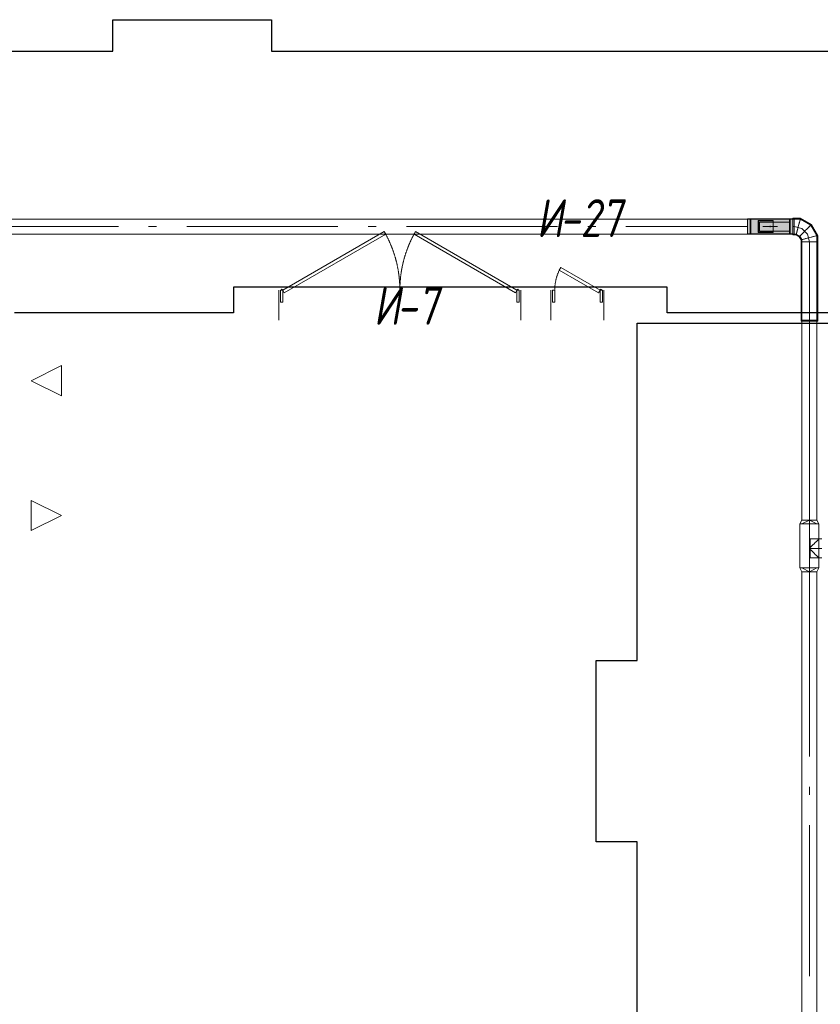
# Model space of a CAD drawing. Header units: millimetres. Extents: x -559767 to 178656, y -69521 to 138453.
# Tile 7 of 256: x -530267 to -524968, y 106646 to 113159. Entities that reach past the tile are written whole.
import ezdxf

# ---------------------------------------------------------------- set-up
doc = ezdxf.new("R2010")
doc.units = ezdxf.units.MM
doc.linetypes.add('-D1-02х01', pattern=[3, 2, -1])
doc.layers.get('Defpoints').update_dxf_attribs({"color": 31})
doc.layers.add('A-DOOR', color=7, linetype='Continuous', lineweight=5)
doc.layers.add('A-DOOR-IDEN', color=7, linetype='Continuous', lineweight=9)
doc.layers.add('PDF7_Geometry', color=7, linetype='Continuous', true_color=0xaaaaaa)
doc.layers.add('PDF7_Solid Fills', color=7, linetype='Continuous', true_color=0xececec)
doc.styles.add('fl_iso paper', font='isocpeur.ttf', dxfattribs={"width": 0.8, "oblique": 10})

# ---------------------------------------------------------------- blocks, each defined once
blk = doc.blocks.new('A_MEQ_DoorWall - ОВ-7415269-50_AS_M_L13')
at = {"layer": 'A-DOOR'}
for p, q in [((21.2, 487.5), (-650, 100)), ((-640, 82.7), (31.2, 470.2)), ((31.2, 470.2), (21.2, 487.5)), ((218.8, 470.2), (228.8, 487.5)), ((890, 82.7), (218.8, 470.2)), ((228.8, 487.5), (900, 100)), ((-675, 100), (-675, -100)), ((-650, 100), (-665, 100)), ((-665, 100), (-665, 20)), ((-650, 20), (-650, 100)), ((-650, 100), (-640, 82.7)), ((900, 100), (890, 82.7)), ((915, 100), (900, 100)), ((900, 100), (900, 20)), ((915, 20), (915, 100)), ((925, 100), (925, -100)), ((-665, 20), (-650, 20)), ((900, 20), (915, 20))]:
    blk.add_line(p, q, dxfattribs=at)
at = {"layer": 'A-DOOR', "linetype": '-D1-02х01'}
for centre, start, end in [((-650, 100), 360, 30), ((900, 100), 150, 180)]:
    blk.add_arc(centre, 775, start, end, dxfattribs=at)
at = {"layer": 'A-DOOR'}
for centre in [(-655, 100), (905, 100)]:
    blk.add_arc(centre, 5, 0, 180, dxfattribs=at)
blk = doc.blocks.new('A_MEQ_DoorWall - ОВ-7357865-50_AS_M_L13')
at = {"layer": 'A-DOOR'}
for p, q in [((-50, -100), (-50, 100)), ((300, -100), (300, 100)), ((-40, -20), (-25, -20)), ((-40, -100), (-40, -20)), ((-25, -20), (-25, -100)), ((275, -20), (290, -20)), ((275, -100), (275, -20)), ((290, -20), (290, -100)), ((-25, -100), (-40, -100)), ((-25, -100), (-15, -82.7)), ((234.8, -250), (-25, -100)), ((-15, -82.7), (244.8, -232.7)), ((290, -100), (275, -100)), ((244.8, -232.7), (234.8, -250))]:
    blk.add_line(p, q, dxfattribs=at)
blk.add_arc((-30, -100), 5, 180, 0, dxfattribs=at)
at = {"layer": 'A-DOOR', "linetype": '-D1-02х01'}
blk.add_arc((-25, -100), 300, 330, 0, dxfattribs=at)
blk = doc.blocks.new('ghftytytd')
at = {"layer": 'PDF7_Geometry', "color": 5, "lineweight": 18, "true_color": 0x0000ff}
for points in [[(18660, 17552.8), (18676.2, 17552.8), (18691.2, 17552.8), (18704.2, 17552.8), (18714.1, 17552.8), (18720.3, 17552.8), (18722.5, 17552.8), (18720.3, 17552.8), (18714.1, 17552.8), (18704.2, 17552.8), (18691.2, 17552.8), (18676.2, 17552.8), (18660, 17552.8), (18660, 17577.8), (18679.1, 17577.8), (18695.3, 17577.8), (18706.2, 17577.8), (18710, 17577.8), (18706.2, 17577.8), (18695.3, 17577.8), (18679.1, 17577.8), (18660, 17577.8), (18660, 18894), (18647, 18894), (18635, 18894), (18624.6, 18894), (18616.7, 18894), (18611.7, 18894), (18610, 18894), (18610, 18900), (18610, 19420), (18610, 19433.4), (18596.6, 19456.6), (18573.4, 19470), (18560, 19470), (18560, 19471.7), (18560, 19476.6), (18560, 19484.6), (18560, 19495), (18560, 19507), (18560, 19520), (18560, 19507), (18560, 19495), (18560, 19484.6), (18560, 19476.6), (18560, 19471.7), (18560, 19470), (18560, 19471.7), (18560, 19476.6), (18560, 19484.6), (18560, 19495), (18560, 19507), (18560, 19520), (18560, 19532.9), (18560, 19544.9), (18560, 19555.3), (18560, 19563.3), (18560, 19568.3), (18560, 19570), (18560, 19568.3), (18560, 19563.3), (18560, 19555.3), (18560, 19544.9), (18560, 19532.9), (18560, 19520), (18560, 19507), (18560, 19495), (18560, 19484.6), (18560, 19476.6), (18560, 19471.7), (18560, 19470), (18550.4, 19470), (18550.4, 19570), (18250.4, 19570), (18250.4, 19568.3), (18250.4, 19563.3), (18250.4, 19555.3), (18250.4, 19544.9), (18250.4, 19532.9), (18250.4, 19520), (18250.4, 19532.9), (18250.4, 19544.9), (18250.4, 19555.3), (18250.4, 19563.3), (18250.4, 19568.3), (18250.4, 19570), (11830.3, 19570)], [(11830.3, 19470), (18250.4, 19470), (18250.4, 19471.7), (18250.4, 19476.6), (18250.4, 19484.6), (18250.4, 19495), (18250.4, 19507), (18250.4, 19520), (18250.4, 19507), (18250.4, 19495), (18250.4, 19484.6), (18250.4, 19476.6), (18250.4, 19471.7), (18250.4, 19470), (18250.4, 19570), (18550.4, 19570), (18550.4, 19470), (18250.4, 19470), (18550.4, 19470), (18550.4, 19570), (18250.4, 19570), (18250.4, 19470), (18550.4, 19470), (18250.4, 19470)], [(18550.4, 19570), (18550.4, 19568.3), (18550.4, 19563.3), (18550.4, 19555.3), (18550.4, 19544.9), (18550.4, 19532.9), (18550.4, 19520), (18550.4, 19507), (18550.4, 19495), (18550.4, 19484.6), (18550.4, 19476.6), (18550.4, 19471.7), (18550.4, 19470), (18550.4, 19471.7), (18550.4, 19476.6), (18550.4, 19484.6), (18550.4, 19495), (18550.4, 19507), (18550.4, 19520), (18550.4, 19532.9), (18550.4, 19544.9), (18550.4, 19555.3), (18550.4, 19563.3), (18550.4, 19568.3), (18550.4, 19570), (18560, 19570), (18560, 19568.3), (18560, 19563.3), (18560, 19555.3), (18560, 19544.9), (18560, 19532.9), (18560, 19520), (18560, 19532.9), (18560, 19544.9), (18560, 19555.3), (18560, 19563.3), (18560, 19568.3), (18560, 19570), (18600.2, 19570), (18669.8, 19529.8), (18710, 19460.2), (18710, 19420), (18708.3, 19420), (18703.3, 19420), (18695.3, 19420), (18685, 19420), (18672.9, 19420), (18660, 19420), (18672.9, 19420), (18685, 19420), (18695.3, 19420), (18703.3, 19420), (18708.3, 19420), (18710, 19420), (18710, 18900), (18710, 18894), (18710, 17577.8), (18722.5, 17552.8), (18722.5, 17261.8), (18710, 17236.9), (18706.2, 17236.9), (18695.3, 17236.9), (18679.1, 17236.9), (18660, 17236.9), (18679.1, 17236.9), (18695.3, 17236.9), (18706.2, 17236.9), (18710, 17236.9), (18710, 9980)], [(18550.4, 19570.9), (18250.4, 19570.9)], [(18250.4, 19570), (18250.4, 19470), (18250.4, 19570), (18550.4, 19570), (18250.4, 19570), (18550.4, 19570), (18550.4, 19470), (18250.4, 19470), (18550.4, 19470)], [(18550.4, 19569), (18250.4, 19569)], [(18532.4, 19570), (18532.4, 19563.7), (18532.4, 19546.5), (18532.4, 19522.7), (18532.4, 19520), (18532.4, 19544.2), (18532.4, 19562.3), (18532.4, 19569.9), (18532.4, 19570), (18528.4, 19570), (18528.4, 19569.9), (18528.4, 19562.3), (18528.4, 19544.2), (18528.4, 19520), (18528.4, 19522.7), (18528.4, 19546.5), (18528.4, 19563.7), (18528.4, 19570)], [(18550.4, 19575), (18550.4, 19573.1), (18550.4, 19567.6), (18550.4, 19558.8), (18550.4, 19547.4), (18550.4, 19534.2), (18550.4, 19520), (18550.4, 19534.2), (18550.4, 19547.4), (18550.4, 19558.8), (18550.4, 19567.6), (18550.4, 19573.1), (18550.4, 19575), (18560, 19575), (18601.5, 19575), (18673.4, 19533.4), (18715, 19461.5), (18715, 19420), (18715, 18900), (18713.1, 18900), (18707.6, 18900), (18698.9, 18900), (18687.5, 18900), (18674.2, 18900), (18660, 18900), (18660, 18894), (18674.2, 18894), (18687.5, 18894), (18698.9, 18894), (18707.6, 18894), (18713.1, 18894), (18715, 18894), (18713.1, 18894), (18707.6, 18894), (18698.9, 18894), (18687.5, 18894), (18674.2, 18894), (18660, 18894)], [(18560, 19520), (18560, 19541), (18560, 19558.8), (18560, 19570.8), (18560, 19575)], [(18560, 19575), (18560, 19570.8), (18560, 19558.8), (18560, 19541), (18560, 19520)], [(18601.5, 19575), (18601, 19573.1), (18599.5, 19567.6), (18597.2, 19558.8), (18594.1, 19547.4), (18590.6, 19534.2), (18586.8, 19520)], [(18586.8, 19520), (18590.6, 19534.2), (18594.1, 19547.4), (18597.2, 19558.8), (18599.5, 19567.6), (18601, 19573.1), (18601.5, 19575)], [(18330.4, 19489.9), (18530.4, 19489.9)], [(18530.4, 19489.9), (18330.4, 19489.9)], [(18351.9, 19520.5), (18351.9, 19519.5)], [(18402.4, 19518), (18398.4, 19518)], [(18398.4, 19518), (18402.4, 19518)], [(18402.4, 19518), (18398.4, 19518)], [(18398.4, 19518), (18402.4, 19518)], [(18402.4, 19522), (18402.4, 19521), (18402.4, 19520)], [(18402.4, 19520), (18402.4, 19521), (18402.4, 19522)], [(18402.4, 19520), (18402.4, 19521), (18402.4, 19522)], [(18402.4, 19522), (18402.4, 19521), (18402.4, 19520)], [(18402.4, 19520), (18402.4, 19519), (18402.4, 19518)], [(18402.4, 19518), (18402.4, 19519), (18402.4, 19520)], [(18402.4, 19518), (18402.4, 19519), (18402.4, 19520)], [(18402.4, 19520), (18402.4, 19519), (18402.4, 19518)], [(18448.9, 19519.5), (18448.9, 19520.5)], [(18528.4, 19470), (18528.4, 19476.2), (18528.4, 19493.4), (18528.4, 19517.2), (18528.4, 19520), (18528.4, 19495.8), (18528.4, 19477.6), (18528.4, 19470), (18528.4, 19470), (18532.4, 19470), (18532.4, 19470), (18532.4, 19477.6), (18532.4, 19495.8), (18532.4, 19520), (18532.4, 19517.2), (18532.4, 19493.4), (18532.4, 19476.2), (18532.4, 19470)], [(18560, 19520), (18550.4, 19520)], [(18560, 19520), (18550.4, 19520)], [(18550.4, 19465), (18550.4, 19466.8), (18550.4, 19472.3), (18550.4, 19481.1), (18550.4, 19492.4), (18550.4, 19505.7), (18550.4, 19520), (18550.4, 19505.7), (18550.4, 19492.4), (18550.4, 19481.1), (18550.4, 19472.3), (18550.4, 19466.8), (18550.4, 19465), (18560, 19465), (18572, 19465), (18592.9, 19452.9), (18605, 19432), (18605, 19420), (18605, 18900), (18606.8, 18900), (18612.3, 18900), (18621.1, 18900), (18632.5, 18900), (18645.8, 18900), (18660, 18900), (18645.8, 18900), (18632.5, 18900), (18621.1, 18900), (18612.3, 18900), (18606.8, 18900), (18605, 18900), (18605, 18894), (18606.8, 18894), (18612.3, 18894), (18621.1, 18894), (18632.5, 18894), (18645.8, 18894), (18660, 18894), (18645.8, 18894), (18632.5, 18894), (18621.1, 18894), (18612.3, 18894), (18606.8, 18894), (18605, 18894)], [(18610, 19506.6), (18560, 19520)], [(18560, 19520), (18560, 19498.9), (18560, 19481.1), (18560, 19469.2), (18560, 19465)], [(18560, 19465), (18560, 19469.2), (18560, 19481.1), (18560, 19498.9), (18560, 19520)], [(18560, 19465), (18560, 19466.8), (18560, 19472.3), (18560, 19481.1), (18560, 19492.4), (18560, 19505.7), (18560, 19520)], [(18560, 19520), (18560, 19505.7), (18560, 19492.4), (18560, 19481.1), (18560, 19472.3), (18560, 19466.8), (18560, 19465)], [(18586.8, 19520), (18583, 19505.7), (18579.4, 19492.4), (18576.4, 19481.1), (18574, 19472.3), (18572.6, 19466.8), (18572, 19465)], [(18572, 19465), (18572.6, 19466.8), (18574, 19472.3), (18576.4, 19481.1), (18579.4, 19492.4), (18583, 19505.7), (18586.8, 19520)], [(18633.2, 19493.2), (18622.8, 19482.7), (18613.1, 19473), (18604.7, 19464.7), (18598.3, 19458.3), (18594.3, 19454.3), (18592.9, 19452.9)], [(18592.9, 19452.9), (18594.3, 19454.3), (18598.3, 19458.3), (18604.7, 19464.7), (18613.1, 19473), (18622.8, 19482.7), (18633.2, 19493.2)], [(18646.6, 19470), (18610, 19506.6)], [(18673.4, 19533.4), (18672.1, 19532.1), (18668.1, 19528), (18661.7, 19521.6), (18653.3, 19513.3), (18643.6, 19503.6), (18633.2, 19493.2)], [(18633.2, 19493.2), (18643.6, 19503.6), (18653.3, 19513.3), (18661.7, 19521.6), (18668.1, 19528), (18672.1, 19532.1), (18673.4, 19533.4)], [(18250.4, 19471), (18550.4, 19471)], [(18250.4, 19469), (18550.4, 19469)], [(18660, 19446.8), (18645.8, 19443), (18632.5, 19439.4), (18621.1, 19436.3), (18612.3, 19434), (18606.8, 19432.5), (18605, 19432)], [(18605, 19432), (18606.8, 19432.5), (18612.3, 19434), (18621.1, 19436.3), (18632.5, 19439.4), (18645.8, 19443), (18660, 19446.8)], [(18660, 19420), (18645.8, 19420), (18632.5, 19420), (18621.1, 19420), (18612.3, 19420), (18606.8, 19420), (18605, 19420)], [(18605, 19420), (18606.8, 19420), (18612.3, 19420), (18621.1, 19420), (18632.5, 19420), (18645.8, 19420), (18660, 19420)], [(18660, 19420), (18645.8, 19420), (18632.5, 19420), (18621.1, 19420), (18612.3, 19420), (18606.8, 19420), (18605, 19420)], [(18605, 19420), (18606.8, 19420), (18612.3, 19420), (18621.1, 19420), (18632.5, 19420), (18645.8, 19420), (18660, 19420)], [(18660, 19420), (18647, 19420), (18635, 19420), (18624.6, 19420), (18616.7, 19420), (18611.7, 19420), (18610, 19420)], [(18610, 19420), (18611.7, 19420), (18616.7, 19420), (18624.6, 19420), (18635, 19420), (18647, 19420), (18660, 19420)], [(18660, 19420), (18646.6, 19470)], [(18715, 19461.5), (18713.1, 19461), (18707.6, 19459.5), (18698.9, 19457.2), (18687.5, 19454.1), (18674.2, 19450.6), (18660, 19446.8)], [(18660, 19446.8), (18674.2, 19450.6), (18687.5, 19454.1), (18698.9, 19457.2), (18707.6, 19459.5), (18713.1, 19461), (18715, 19461.5)], [(18660, 19420), (18660, 18900)], [(18660, 19420), (18660, 18900)], [(18715, 19420), (18713.1, 19420), (18707.6, 19420), (18698.9, 19420), (18687.5, 19420), (18674.2, 19420), (18660, 19420)], [(18660, 19420), (18674.2, 19420), (18687.5, 19420), (18698.9, 19420), (18707.6, 19420), (18713.1, 19420), (18715, 19420)], [(18715, 19420), (18713.1, 19420), (18707.6, 19420), (18698.9, 19420), (18687.5, 19420), (18674.2, 19420), (18660, 19420)], [(18660, 19420), (18674.2, 19420), (18687.5, 19420), (18698.9, 19420), (18707.6, 19420), (18713.1, 19420), (18715, 19420)], [(18660, 17577.8), (18640.9, 17577.8), (18624.6, 17577.8), (18613.8, 17577.8), (18610, 17577.8), (18613.8, 17577.8), (18624.6, 17577.8), (18640.9, 17577.8), (18660, 17577.8), (18610, 17552.8), (18710, 17552.8), (18660, 17577.8), (18660, 18894), (18647, 18894), (18635, 18894), (18624.6, 18894), (18616.7, 18894), (18611.7, 18894), (18610, 18894), (18610, 17577.8), (18611.7, 17577.8), (18616.7, 17577.8), (18624.6, 17577.8), (18635, 17577.8), (18647, 17577.8), (18660, 17577.8), (18672.9, 17577.8), (18685, 17577.8), (18695.3, 17577.8), (18703.3, 17577.8), (18708.3, 17577.8), (18710, 17577.8), (18708.3, 17577.8), (18703.3, 17577.8), (18695.3, 17577.8), (18685, 17577.8), (18672.9, 17577.8), (18660, 17577.8), (18647, 17577.8), (18635, 17577.8), (18624.6, 17577.8), (18616.7, 17577.8), (18611.7, 17577.8), (18610, 17577.8), (18597.5, 17552.8), (18602.2, 17552.8), (18615.8, 17552.8), (18636.1, 17552.8), (18660, 17552.8), (18683.9, 17552.8), (18704.2, 17552.8), (18717.7, 17552.8), (18722.5, 17552.8), (18717.7, 17552.8), (18704.2, 17552.8), (18683.9, 17552.8), (18660, 17552.8), (18636.1, 17552.8), (18615.8, 17552.8), (18602.2, 17552.8), (18597.5, 17552.8), (18599.6, 17552.8), (18605.9, 17552.8), (18615.8, 17552.8), (18628.7, 17552.8), (18643.8, 17552.8), (18660, 17552.8), (18660, 17261.8), (18636.1, 17261.8), (18615.8, 17261.8), (18602.2, 17261.8), (18597.5, 17261.8), (18602.2, 17261.8), (18615.8, 17261.8), (18636.1, 17261.8), (18660, 17261.8)], [(18660, 18900), (18645.8, 18900), (18632.5, 18900), (18621.1, 18900), (18612.3, 18900), (18606.8, 18900), (18605, 18900), (18606.8, 18900), (18612.3, 18900), (18621.1, 18900), (18632.5, 18900), (18645.8, 18900), (18660, 18900), (18674.2, 18900), (18687.5, 18900), (18698.9, 18900), (18707.6, 18900), (18713.1, 18900), (18715, 18900), (18713.1, 18900), (18707.6, 18900), (18698.9, 18900), (18687.5, 18900), (18674.2, 18900), (18660, 18900), (18674.2, 18900), (18687.5, 18900), (18698.9, 18900), (18707.6, 18900), (18713.1, 18900), (18715, 18900), (18715, 18894)], [(18610, 18900), (18611.7, 18900), (18616.7, 18900), (18624.6, 18900), (18635, 18900), (18647, 18900), (18660, 18900)], [(18660, 18900), (18647, 18900), (18635, 18900), (18624.6, 18900), (18616.7, 18900), (18611.7, 18900), (18610, 18900)], [(18742.5, 17453.6), (18722.5, 17453.6), (18666.1, 17453.6), (18666.1, 17451.4), (18666.1, 17445.2), (18666.1, 17435.3), (18666.1, 17422.3), (18666.1, 17407.3), (18666.1, 17391.1), (18666.1, 17407.3), (18666.1, 17422.3), (18666.1, 17435.3), (18666.1, 17445.2), (18666.1, 17451.4), (18666.1, 17453.6), (18666.1, 17451.7), (18666.1, 17446.2), (18666.1, 17437.3), (18666.1, 17425.8), (18666.1, 17412.1), (18666.1, 17397.2), (18666.1, 17385), (18666.1, 17370), (18666.1, 17356.4), (18666.1, 17344.8), (18666.1, 17336), (18666.1, 17330.4), (18666.1, 17328.5), (18666.1, 17330.4), (18666.1, 17336), (18666.1, 17344.8), (18666.1, 17356.4), (18666.1, 17370), (18666.1, 17385), (18674.7, 17376.3), (18683.2, 17367.9), (18691.4, 17359.7), (18699.2, 17351.8), (18706.4, 17344.6), (18712.8, 17338.2), (18717.9, 17333.1), (18721.3, 17329.7), (18722.5, 17328.5), (18721.3, 17329.7), (18717.9, 17333.1), (18712.8, 17338.2), (18706.4, 17344.6), (18699.2, 17351.8), (18691.4, 17359.7), (18683.2, 17367.9), (18674.7, 17376.3), (18666.1, 17385), (18666.1, 17397.2), (18666.1, 17412.1), (18666.1, 17425.8), (18666.1, 17437.3), (18666.1, 17446.2), (18666.1, 17451.7), (18666.1, 17453.6), (18722.5, 17453.6), (18722.5, 17328.5), (18666.1, 17328.5), (18666.1, 17330.7), (18666.1, 17336.9), (18666.1, 17346.9), (18666.1, 17359.8), (18666.1, 17374.9), (18666.1, 17391.1), (18666.1, 17374.9), (18666.1, 17359.8), (18666.1, 17346.9), (18666.1, 17336.9), (18666.1, 17330.7), (18666.1, 17328.5), (18722.5, 17328.5), (18742.5, 17328.5)], [(18742.5, 17391.1), (18722.5, 17391.1), (18666.1, 17391.1)], [(18597.5, 17261.8), (18610, 17236.9)], [(18660, 17261.8), (18643.8, 17261.8), (18628.7, 17261.8), (18615.8, 17261.8), (18605.9, 17261.8), (18599.6, 17261.8), (18597.5, 17261.8)], [(18660, 17261.8), (18660, 17236.9)], [(18660, 17236.9), (18640.9, 17236.9), (18624.6, 17236.9), (18613.8, 17236.9), (18610, 17236.9)], [(18610, 17236.9), (18613.8, 17236.9), (18624.6, 17236.9), (18640.9, 17236.9), (18660, 17236.9)], [(18610, 17236.9), (18610, 9980)], [(18610, 17236.9), (18611.7, 17236.9), (18616.7, 17236.9), (18624.6, 17236.9), (18635, 17236.9), (18647, 17236.9), (18660, 17236.9)], [(18660, 17236.9), (18647, 17236.9), (18635, 17236.9), (18624.6, 17236.9), (18616.7, 17236.9), (18611.7, 17236.9), (18610, 17236.9)], [(18660, 17236.9), (18660, 16014.2)], [(18660, 17236.9), (18672.9, 17236.9), (18685, 17236.9), (18695.3, 17236.9), (18703.3, 17236.9), (18708.3, 17236.9), (18710, 17236.9)], [(18710, 17236.9), (18708.3, 17236.9), (18703.3, 17236.9), (18695.3, 17236.9), (18685, 17236.9), (18672.9, 17236.9), (18660, 17236.9)], [(18660, 17236.9), (18660, 16014.2)]]:
    blk.add_lwpolyline(points, dxfattribs=at)
at = {"layer": 'PDF7_Geometry', "color": 5, "lineweight": 18}
for points in [[(18250.4, 19520), (18250.4, 19533.2), (18250.4, 19545.5), (18250.4, 19556), (18250.4, 19564.1), (18250.4, 19569.2), (18250.4, 19570.9), (18250.4, 19569.2), (18250.4, 19564.1), (18250.4, 19556), (18250.4, 19545.5), (18250.4, 19533.2)], [(18250.4, 19520), (18250.4, 19532.9), (18250.4, 19544.9), (18250.4, 19555.3), (18250.4, 19563.3), (18250.4, 19568.3), (18250.4, 19570), (18250.4, 19568.3), (18250.4, 19563.3), (18250.4, 19555.3), (18250.4, 19544.9), (18250.4, 19532.9)], [(18250.4, 19520), (18250.4, 19541.7), (18250.4, 19559.1), (18250.4, 19568.7), (18250.4, 19570), (18250.4, 19568.7), (18250.4, 19559.1), (18250.4, 19541.7)], [(18250.4, 19520), (18250.4, 19541.2), (18250.4, 19558.3), (18250.4, 19567.7), (18250.4, 19568.9), (18250.4, 19567.7), (18250.4, 19558.3), (18250.4, 19541.2)], [(18268.4, 19520), (18268.4, 19544.2), (18268.4, 19562.3), (18268.4, 19569.9), (18268.4, 19570), (18268.4, 19563.7), (18268.4, 19546.5), (18268.4, 19522.7)], [(18268.4, 19520), (18268.4, 19541.7), (18268.4, 19559.1), (18268.4, 19568.7), (18268.4, 19570), (18268.4, 19568.7), (18268.4, 19559.1), (18268.4, 19541.7)], [(18272.4, 19520), (18272.4, 19544.2), (18272.4, 19562.3), (18272.4, 19569.9), (18272.4, 19570), (18272.4, 19563.7), (18272.4, 19546.5), (18272.4, 19522.7)], [(18272.4, 19520), (18272.4, 19541.7), (18272.4, 19559.1), (18272.4, 19568.7), (18272.4, 19570), (18272.4, 19568.7), (18272.4, 19559.1), (18272.4, 19541.7)], [(18320.4, 19560), (18320.4, 19480), (18320.4, 19487.9), (18320.4, 19497.6), (18320.4, 19508.5), (18320.4, 19520), (18320.4, 19531.4), (18320.4, 19542.3), (18320.4, 19552)], [(18330.4, 19489.9), (18330.4, 19550)], [(18250.4, 19520), (18250.4, 19507), (18250.4, 19495), (18250.4, 19484.6), (18250.4, 19476.6), (18250.4, 19471.7), (18250.4, 19470), (18250.4, 19471.7), (18250.4, 19476.6), (18250.4, 19484.6), (18250.4, 19495), (18250.4, 19507)], [(18250.4, 19520), (18250.4, 19506.8), (18250.4, 19494.5), (18250.4, 19483.9), (18250.4, 19475.8), (18250.4, 19470.7), (18250.4, 19469), (18250.4, 19470.7), (18250.4, 19475.8), (18250.4, 19483.9), (18250.4, 19494.5), (18250.4, 19506.8)], [(18250.4, 19520), (18250.4, 19498.7), (18250.4, 19481.7), (18250.4, 19472.2), (18250.4, 19471), (18250.4, 19472.2), (18250.4, 19481.7), (18250.4, 19498.7)], [(18250.4, 19520), (18250.4, 19498.3), (18250.4, 19480.9), (18250.4, 19471.2), (18250.4, 19470), (18250.4, 19471.2), (18250.4, 19480.9), (18250.4, 19498.3)], [(18268.4, 19520), (18268.4, 19495.8), (18268.4, 19477.6), (18268.4, 19470), (18268.4, 19470), (18268.4, 19476.2), (18268.4, 19493.4), (18268.4, 19517.2)], [(18268.4, 19520), (18268.4, 19498.3), (18268.4, 19480.9), (18268.4, 19471.2), (18268.4, 19470), (18268.4, 19471.2), (18268.4, 19480.9), (18268.4, 19498.3)], [(18272.4, 19520), (18272.4, 19495.8), (18272.4, 19477.6), (18272.4, 19470), (18272.4, 19470), (18272.4, 19476.2), (18272.4, 19493.4), (18272.4, 19517.2)], [(18272.4, 19520), (18272.4, 19498.3), (18272.4, 19480.9), (18272.4, 19471.2), (18272.4, 19470), (18272.4, 19471.2), (18272.4, 19480.9), (18272.4, 19498.3)]]:
    blk.add_lwpolyline(points, close=True, dxfattribs=at)
for points in [[(18272.4, 19570), (18268.4, 19570)], [(18268.4, 19470), (18272.4, 19470)]]:
    blk.add_lwpolyline(points, dxfattribs=at)
at = {"layer": 'PDF7_Geometry', "color": 5, "lineweight": 18, "true_color": 0x0000ff}
for points in [[(18320.4, 19560), (18420.4, 19560)], [(18420.4, 19482), (18322.4, 19482), (18322.4, 19491), (18322.4, 19501.9), (18322.4, 19513.8), (18322.4, 19526.1), (18322.4, 19538), (18322.4, 19548.9), (18322.4, 19558), (18420.4, 19558), (18322.4, 19558), (18322.4, 19482)], [(18330.4, 19550), (18530.4, 19550)], [(18420.4, 19480), (18420.4, 19560), (18420.4, 19559), (18420.4, 19558), (18420.4, 19482), (18420.4, 19480.9)], [(18528.4, 19520), (18528.4, 19541.7), (18528.4, 19559.1), (18528.4, 19568.7), (18528.4, 19570), (18528.4, 19568.7), (18528.4, 19559.1), (18528.4, 19541.7)], [(18530.4, 19489.9), (18530.4, 19550)], [(18532.4, 19520), (18532.4, 19541.7), (18532.4, 19559.1), (18532.4, 19568.7), (18532.4, 19570), (18532.4, 19568.7), (18532.4, 19559.1), (18532.4, 19541.7)], [(18550.4, 19520), (18550.4, 19533.2), (18550.4, 19545.5), (18550.4, 19556), (18550.4, 19564.1), (18550.4, 19569.2), (18550.4, 19570.9), (18550.4, 19569.2), (18550.4, 19564.1), (18550.4, 19556), (18550.4, 19545.5), (18550.4, 19533.2)], [(18550.4, 19520), (18550.4, 19532.9), (18550.4, 19544.9), (18550.4, 19555.3), (18550.4, 19563.3), (18550.4, 19568.3), (18550.4, 19570), (18550.4, 19568.3), (18550.4, 19563.3), (18550.4, 19555.3), (18550.4, 19544.9), (18550.4, 19532.9)], [(18550.4, 19520), (18550.4, 19541.7), (18550.4, 19559.1), (18550.4, 19568.7), (18550.4, 19569.9), (18550.4, 19568.7), (18550.4, 19559.1), (18550.4, 19541.7)], [(18550.4, 19520), (18550.4, 19541.2), (18550.4, 19558.3), (18550.4, 19567.7), (18550.4, 19569), (18550.4, 19567.7), (18550.4, 19558.3), (18550.4, 19541.2)], [(18560, 19520), (18560, 19534.2), (18560, 19547.4), (18560, 19558.8), (18560, 19567.6), (18560, 19573.1), (18560, 19575), (18560, 19573.1), (18560, 19567.6), (18560, 19558.8), (18560, 19547.4), (18560, 19534.2)], [(18586.8, 19520), (18590.2, 19532.9), (18593.5, 19544.9), (18596.3, 19555.3), (18598.4, 19563.3), (18599.7, 19568.3), (18600.2, 19570), (18599.7, 19568.3), (18598.4, 19563.3), (18596.3, 19555.3), (18593.5, 19544.9), (18590.2, 19532.9)], [(13087.4, 19520), (14087.5, 19520)], [(14287.5, 19520), (14340.4, 19520)], [(14540.4, 19520), (15540.4, 19520)], [(15740.4, 19520), (15793.3, 19520)], [(15993.3, 19520), (16993.3, 19520)], [(17193.3, 19520), (17246.2, 19520)], [(17446.2, 19520), (18250.4, 19520)], [(18320.4, 19480), (18420.4, 19480)], [(18400.4, 19520.5), (18387.9, 19520.5), (18376.2, 19520.5), (18366.1, 19520.5), (18358.4, 19520.5), (18353.6, 19520.5), (18351.9, 19520.5), (18353.6, 19520.5), (18358.4, 19520.5), (18366.1, 19520.5), (18376.2, 19520.5), (18387.9, 19520.5)], [(18400.4, 19519.5), (18387.9, 19519.5), (18376.2, 19519.5), (18366.1, 19519.5), (18358.4, 19519.5), (18353.6, 19519.5), (18351.9, 19519.5), (18353.6, 19519.5), (18358.4, 19519.5), (18366.1, 19519.5), (18376.2, 19519.5), (18387.9, 19519.5)], [(18402.4, 19518), (18398.4, 19518), (18398.4, 19522), (18402.4, 19522)], [(18402.4, 19518), (18402.4, 19522), (18398.4, 19522), (18398.4, 19518)], [(18398.4, 19518), (18398.4, 19519), (18398.4, 19520), (18398.4, 19521), (18398.4, 19522), (18398.4, 19521), (18398.4, 19520), (18398.4, 19519)], [(18398.4, 19518), (18398.4, 19519), (18398.4, 19520), (18398.4, 19521), (18398.4, 19522), (18398.4, 19521), (18398.4, 19520), (18398.4, 19519)], [(18398.4, 19522), (18402.4, 19522)], [(18398.4, 19522), (18402.4, 19522)], [(18400.4, 19520.5), (18413, 19520.5), (18424.7, 19520.5), (18434.7, 19520.5), (18442.4, 19520.5), (18447.3, 19520.5), (18448.9, 19520.5), (18447.3, 19520.5), (18442.4, 19520.5), (18434.7, 19520.5), (18424.7, 19520.5), (18413, 19520.5)], [(18400.4, 19519.5), (18413, 19519.5), (18424.7, 19519.5), (18434.7, 19519.5), (18442.4, 19519.5), (18447.3, 19519.5), (18448.9, 19519.5), (18447.3, 19519.5), (18442.4, 19519.5), (18434.7, 19519.5), (18424.7, 19519.5), (18413, 19519.5)], [(18528.4, 19520), (18528.4, 19498.3), (18528.4, 19480.9), (18528.4, 19471.2), (18528.4, 19470), (18528.4, 19471.2), (18528.4, 19480.9), (18528.4, 19498.3)], [(18532.4, 19520), (18532.4, 19498.3), (18532.4, 19480.9), (18532.4, 19471.2), (18532.4, 19470), (18532.4, 19471.2), (18532.4, 19480.9), (18532.4, 19498.3)], [(18550.4, 19520), (18550.4, 19507), (18550.4, 19495), (18550.4, 19484.6), (18550.4, 19476.6), (18550.4, 19471.7), (18550.4, 19470), (18550.4, 19471.7), (18550.4, 19476.6), (18550.4, 19484.6), (18550.4, 19495), (18550.4, 19507)], [(18550.4, 19520), (18550.4, 19506.8), (18550.4, 19494.5), (18550.4, 19483.9), (18550.4, 19475.8), (18550.4, 19470.7), (18550.4, 19469), (18550.4, 19470.7), (18550.4, 19475.8), (18550.4, 19483.9), (18550.4, 19494.5), (18550.4, 19506.8)], [(18550.4, 19520), (18550.4, 19498.3), (18550.4, 19480.9), (18550.4, 19471.2), (18550.4, 19470), (18550.4, 19471.2), (18550.4, 19480.9), (18550.4, 19498.3)], [(18550.4, 19520), (18550.4, 19498.7), (18550.4, 19481.7), (18550.4, 19472.2), (18550.4, 19471), (18550.4, 19472.2), (18550.4, 19481.7), (18550.4, 19498.7)], [(18586.8, 19520), (18583.3, 19507), (18580.1, 19495), (18577.3, 19484.6), (18575.2, 19476.6), (18573.8, 19471.7), (18573.4, 19470), (18573.8, 19471.7), (18575.2, 19476.6), (18577.3, 19484.6), (18580.1, 19495), (18583.3, 19507)], [(18633.2, 19493.2), (18623.7, 19483.7), (18614.9, 19474.9), (18607.3, 19467.3), (18601.5, 19461.5), (18597.8, 19457.8), (18596.6, 19456.6), (18597.8, 19457.8), (18601.5, 19461.5), (18607.3, 19467.3), (18614.9, 19474.9), (18623.7, 19483.7)], [(18633.2, 19493.2), (18642.6, 19502.6), (18651.5, 19511.5), (18659.1, 19519.1), (18664.9, 19524.9), (18668.5, 19528.5), (18669.8, 19529.8), (18668.5, 19528.5), (18664.9, 19524.9), (18659.1, 19519.1), (18651.5, 19511.5), (18642.6, 19502.6)], [(18660, 19446.8), (18647, 19443.3), (18635, 19440.1), (18624.6, 19437.3), (18616.7, 19435.2), (18611.7, 19433.8), (18610, 19433.4), (18611.7, 19433.8), (18616.7, 19435.2), (18624.6, 19437.3), (18635, 19440.1), (18647, 19443.3)], [(18610, 19420), (18611.7, 19420), (18616.7, 19420), (18624.6, 19420), (18635, 19420), (18647, 19420), (18660, 19420), (18672.9, 19420), (18685, 19420), (18695.3, 19420), (18703.3, 19420), (18708.3, 19420), (18710, 19420), (18708.3, 19420), (18703.3, 19420), (18695.3, 19420), (18685, 19420), (18672.9, 19420), (18660, 19420), (18647, 19420), (18635, 19420), (18624.6, 19420), (18616.7, 19420), (18611.7, 19420)], [(18660, 19446.8), (18672.9, 19450.2), (18685, 19453.5), (18695.3, 19456.2), (18703.3, 19458.4), (18708.3, 19459.7), (18710, 19460.2), (18708.3, 19459.7), (18703.3, 19458.4), (18695.3, 19456.2), (18685, 19453.5), (18672.9, 19450.2)], [(18610, 18900), (18611.7, 18900), (18616.7, 18900), (18624.6, 18900), (18635, 18900), (18647, 18900), (18660, 18900), (18672.9, 18900), (18685, 18900), (18695.3, 18900), (18703.3, 18900), (18708.3, 18900), (18710, 18900), (18708.3, 18900), (18703.3, 18900), (18695.3, 18900), (18685, 18900), (18672.9, 18900), (18660, 18900), (18647, 18900), (18635, 18900), (18624.6, 18900), (18616.7, 18900), (18611.7, 18900)], [(18610, 18894), (18611.7, 18894), (18616.7, 18894), (18624.6, 18894), (18635, 18894), (18647, 18894), (18660, 18894), (18672.9, 18894), (18685, 18894), (18695.3, 18894), (18703.3, 18894), (18708.3, 18894), (18710, 18894), (18708.3, 18894), (18703.3, 18894), (18695.3, 18894), (18685, 18894), (18672.9, 18894), (18660, 18894), (18647, 18894), (18635, 18894), (18624.6, 18894), (18616.7, 18894), (18611.7, 18894)], [(18660, 18900), (18672.9, 18900), (18685, 18900), (18695.3, 18900), (18703.3, 18900), (18708.3, 18900), (18710, 18900), (18708.3, 18900), (18703.3, 18900), (18695.3, 18900), (18685, 18900), (18672.9, 18900)], [(18660, 18894), (18672.9, 18894), (18685, 18894), (18695.3, 18894), (18703.3, 18894), (18708.3, 18894), (18710, 18894), (18708.3, 18894), (18703.3, 18894), (18695.3, 18894), (18685, 18894), (18672.9, 18894)], [(18660, 17261.8), (18643.8, 17261.8), (18628.7, 17261.8), (18615.8, 17261.8), (18605.9, 17261.8), (18599.6, 17261.8), (18597.5, 17261.8), (18597.5, 17552.8), (18599.6, 17552.8), (18605.9, 17552.8), (18615.8, 17552.8), (18628.7, 17552.8), (18643.8, 17552.8), (18660, 17552.8)], [(18666.1, 17397.2), (18674.7, 17405.8), (18683.2, 17414.3), (18691.4, 17422.5), (18699.2, 17430.3), (18706.4, 17437.5), (18712.8, 17443.9), (18717.9, 17449), (18721.3, 17452.4), (18722.5, 17453.6), (18721.3, 17452.4), (18717.9, 17449), (18712.8, 17443.9), (18706.4, 17437.5), (18699.2, 17430.3), (18691.4, 17422.5), (18683.2, 17414.3), (18674.7, 17405.8)], [(18660, 17236.9), (18710, 17261.8), (18610, 17261.8)], [(18660, 17261.8), (18683.9, 17261.8), (18704.2, 17261.8), (18717.7, 17261.8), (18722.5, 17261.8), (18717.7, 17261.8), (18704.2, 17261.8), (18683.9, 17261.8)], [(18660, 17261.8), (18676.2, 17261.8), (18691.2, 17261.8), (18704.2, 17261.8), (18714.1, 17261.8), (18720.3, 17261.8), (18722.5, 17261.8), (18720.3, 17261.8), (18714.1, 17261.8), (18704.2, 17261.8), (18691.2, 17261.8), (18676.2, 17261.8)], [(18660, 15761.3), (18660, 15814.2)], [(18660, 14561.3), (18660, 15561.3)]]:
    blk.add_lwpolyline(points, close=True, dxfattribs=at)
at = {"layer": 'PDF7_Geometry', "color": 3, "lineweight": 18, "true_color": 0x00ff00}
for points in [[(13710.2, 18400), (13510.2, 18499.9), (13710.2, 18600)], [(13710.2, 18600), (13710.2, 18400), (13510.2, 18499.9)], [(13510.3, 17708.9), (13710.3, 17608.8), (13510.3, 17508.9)], [(13510.3, 17508.9), (13510.3, 17708.9), (13710.3, 17608.8)]]:
    blk.add_lwpolyline(points, close=True, dxfattribs=at)
at = {"layer": 'PDF7_Solid Fills', "color": 5, "lineweight": 35, "true_color": 0x0000ff, "transparency": 33554559}
blk.add_solid([(18550.4, 19470), (18550.4, 19570), (18250.4, 19470), (18250.4, 19570)], dxfattribs=at)
blk.add_solid([(18550.4, 19470), (18550.4, 19570), (18250.4, 19470), (18250.4, 19570)], dxfattribs=at)

msp = doc.modelspace()

# ---------------------------------------------------------------- linework, layer by layer
at = {"layer": 'Defpoints'}
for points in [[(-535320.9, 112950.8), (-529650.9, 112950.8), (-529650.9, 113159.2), (-528600.9, 113159.2), (-528600.9, 112950.8), (-523900.9, 112950.8), (-523900.9, 113158.1), (-522850.9, 113157.8), (-522850.9, 112950.8), (-521700.9, 112950.8), (-521700.9, 113158.7), (-520650.9, 113158.6)], [(-516750.9, 111390.8), (-524020.9, 111390.8), (-524020.9, 111220.7), (-525980.9, 111220.7), (-525980.9, 111390.8), (-528852.5, 111390.8), (-528850.9, 111220.8), (-530300.9, 111220.8)]]:
    msp.add_lwpolyline(points, dxfattribs=at)
msp.add_lwpolyline([(-526180.9, 111150.8), (-523820.9, 111150.8), (-523820.9, 108680.8), (-523550.9, 108680.8), (-523550.9, 107830.8), (-523820.9, 107818.3), (-523820.9, 106598.3), (-523550.9, 106610.8), (-523550.9, 105760.8), (-523820.9, 105760.8), (-523820.9, 104540.8), (-523570.9, 104540.8), (-523570.9, 103690.8), (-523820.9, 103690.8), (-523820.9, 102240.8), (-526180.9, 102240.8), (-526180.9, 104820.8), (-526450.9, 104820.8), (-526450.9, 106020.8), (-526180.9, 106020.8), (-526180.9, 107720.8), (-526450.9, 107720.8), (-526450.9, 108920.8), (-526180.9, 108920.8)], close=True, dxfattribs=at)

# ---------------------------------------------------------------- block references
msp.add_blockref('ghftytytd', (-543700.9, 92270.8))
at = {"layer": 'A-DOOR', "color": 8, "true_color": 0x7f7f7f}
msp.add_blockref('A_MEQ_DoorWall - ОВ-7415269-50_AS_M_L13', (-527875.9, 111270.8), dxfattribs=at)
at = {"layer": 'A-DOOR', "color": 8, "true_color": 0x7f7f7f, "rotation": 180}
msp.add_blockref('A_MEQ_DoorWall - ОВ-7357865-50_AS_M_L13', (-526450.9, 111270.8), dxfattribs=at)

# ---------------------------------------------------------------- texts
at = {"layer": 'A-DOOR-IDEN', "lineweight": 5, "char_height": 250, "attachment_point": 1, "style": 'fl_iso paper'}
for s, insert, width in [('И', (-526845.8, 111971.8), 186.392), ('-27', (-526692, 111971.8), 372.785), ('И', (-527924.3, 111391.8), 186.392), ('-7', (-527770.5, 111391.8), 228.481)]:
    msp.add_mtext(s, dxfattribs=dict(at, insert=insert, width=width))

doc.saveas('drawing.dxf')
